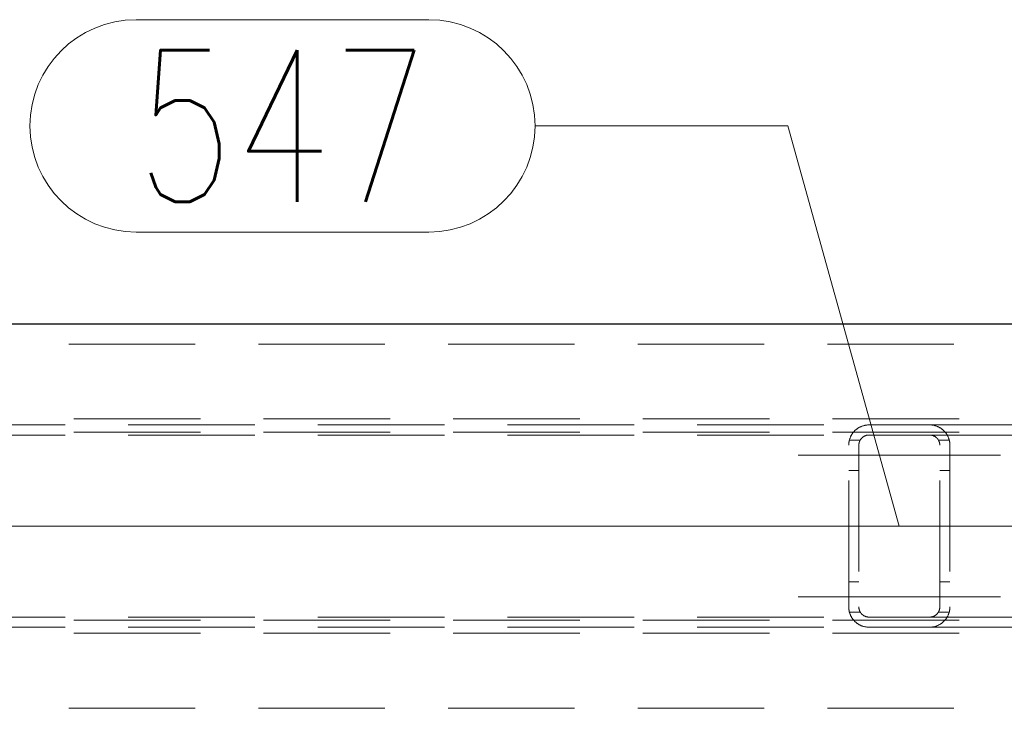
# Model space of a CAD drawing. Header units: millimetres. Extents: x -853 to -247, y 10927 to 11422.
# Tile 18 of 59: x -671 to -652, y 10969 to 10983. Entities that reach past the tile are written whole.
import ezdxf

# ---------------------------------------------------------------- set-up
doc = ezdxf.new("R2010")
doc.units = ezdxf.units.MM
doc.header["$LTSCALE"] = 10
doc.linetypes.add('HIDDEN', pattern=[0.375, 0.25, -0.125])
doc.linetypes.add('MITTE', pattern=[2, 1.25, -0.25, 0.25, -0.25])
for name, color, linetype, lineweight in [('PS_Hidden', 2, 'HIDDEN', 9), ('PS_Mid', 5, 'MITTE', 15), ('PS_Pos', 1, 'Continuous', 15), ('PS_Shape', 161, 'Continuous', 30), ('PS_SOLID', 7, 'Continuous', 30)]:
    doc.layers.add(name, color=color, linetype=linetype, lineweight=lineweight)
doc.styles.add('simplex', font='simplex.shx', dxfattribs={"width": 0.75})

# ---------------------------------------------------------------- blocks, each defined once
blk = doc.blocks.new('*X234')
at = {"layer": 'PS_Hidden', "color": 2, "linetype": 'HIDDEN'}
for p, q in [((-779.036, 10976.303), (-606.305, 10976.303)), ((-771.436, 10974.823), (-634.272, 10974.823)), ((-672.862, 10974.703), (-654.467, 10974.703)), ((-654.684, 10974.639), (-654.676, 10974.644)), ((-654.676, 10974.644), (-654.667, 10974.649)), ((-654.667, 10974.649), (-654.658, 10974.654)), ((-654.658, 10974.654), (-654.649, 10974.659)), ((-654.649, 10974.659), (-654.639, 10974.664)), ((-654.639, 10974.664), (-654.63, 10974.668)), ((-654.63, 10974.668), (-654.62, 10974.673)), ((-654.62, 10974.673), (-654.609, 10974.677)), ((-654.609, 10974.677), (-654.599, 10974.681)), ((-654.599, 10974.681), (-654.588, 10974.684)), ((-654.588, 10974.684), (-654.577, 10974.688)), ((-654.577, 10974.688), (-654.565, 10974.691)), ((-654.565, 10974.691), (-654.552, 10974.694)), ((-654.552, 10974.694), (-654.539, 10974.697)), ((-654.539, 10974.697), (-654.525, 10974.699)), ((-654.525, 10974.699), (-654.511, 10974.701)), ((-654.511, 10974.701), (-654.496, 10974.702)), ((-654.496, 10974.702), (-654.482, 10974.703)), ((-654.482, 10974.703), (-654.467, 10974.703)), ((-654.467, 10974.703), (-653.267, 10974.703)), ((-654.467, 10974.703), (-654.467, 10974.703)), ((-653.267, 10974.703), (-653.252, 10974.703)), ((-653.267, 10974.703), (-634.272, 10974.703)), ((-653.252, 10974.703), (-653.237, 10974.702)), ((-653.237, 10974.702), (-653.223, 10974.701)), ((-653.223, 10974.701), (-653.208, 10974.699)), ((-653.208, 10974.699), (-653.194, 10974.696)), ((-653.194, 10974.696), (-653.181, 10974.694)), ((-653.181, 10974.694), (-653.168, 10974.691)), ((-653.168, 10974.691), (-653.157, 10974.688)), ((-653.157, 10974.688), (-653.145, 10974.684)), ((-653.145, 10974.684), (-653.134, 10974.68)), ((-653.134, 10974.68), (-653.124, 10974.676)), ((-653.124, 10974.676), (-653.113, 10974.672)), ((-653.113, 10974.672), (-653.103, 10974.668)), ((-653.103, 10974.668), (-653.093, 10974.663)), ((-653.093, 10974.663), (-653.084, 10974.658)), ((-653.084, 10974.658), (-653.074, 10974.653)), ((-653.074, 10974.653), (-653.065, 10974.648)), ((-653.065, 10974.648), (-653.056, 10974.643)), ((-653.056, 10974.643), (-653.048, 10974.638)), ((-771.436, 10974.563), (-634.272, 10974.563)), ((-672.862, 10974.503), (-654.467, 10974.503)), ((-654.842, 10974.443), (-654.838, 10974.451)), ((-654.838, 10974.451), (-654.835, 10974.46)), ((-654.835, 10974.46), (-654.831, 10974.469)), ((-654.831, 10974.469), (-654.827, 10974.477)), ((-654.827, 10974.477), (-654.823, 10974.485)), ((-654.823, 10974.485), (-654.819, 10974.493)), ((-654.819, 10974.493), (-654.814, 10974.501)), ((-654.814, 10974.501), (-654.81, 10974.509)), ((-654.81, 10974.509), (-654.805, 10974.517)), ((-654.805, 10974.517), (-654.8, 10974.525)), ((-654.8, 10974.525), (-654.795, 10974.532)), ((-654.795, 10974.532), (-654.79, 10974.539)), ((-654.79, 10974.539), (-654.784, 10974.546)), ((-654.784, 10974.546), (-654.779, 10974.553)), ((-654.779, 10974.553), (-654.773, 10974.56)), ((-654.773, 10974.56), (-654.768, 10974.567)), ((-654.768, 10974.567), (-654.762, 10974.573)), ((-654.762, 10974.573), (-654.756, 10974.58)), ((-654.756, 10974.58), (-654.75, 10974.586)), ((-654.75, 10974.586), (-654.744, 10974.592)), ((-654.744, 10974.592), (-654.737, 10974.598)), ((-654.737, 10974.598), (-654.73, 10974.604)), ((-654.73, 10974.604), (-654.723, 10974.61)), ((-654.723, 10974.61), (-654.716, 10974.616)), ((-654.716, 10974.616), (-654.709, 10974.622)), ((-654.709, 10974.622), (-654.701, 10974.627)), ((-654.701, 10974.627), (-654.693, 10974.633)), ((-654.693, 10974.633), (-654.684, 10974.639)), ((-654.605, 10974.448), (-654.608, 10974.444)), ((-654.602, 10974.451), (-654.605, 10974.448)), ((-654.598, 10974.454), (-654.602, 10974.451)), ((-654.594, 10974.457), (-654.598, 10974.454)), ((-654.59, 10974.461), (-654.594, 10974.457)), ((-654.586, 10974.464), (-654.59, 10974.461)), ((-654.581, 10974.467), (-654.586, 10974.464)), ((-654.577, 10974.47), (-654.581, 10974.467)), ((-654.572, 10974.473), (-654.577, 10974.47)), ((-654.568, 10974.476), (-654.572, 10974.473)), ((-654.563, 10974.478), (-654.568, 10974.476)), ((-654.558, 10974.481), (-654.563, 10974.478)), ((-654.553, 10974.484), (-654.558, 10974.481)), ((-654.548, 10974.486), (-654.553, 10974.484)), ((-654.542, 10974.488), (-654.548, 10974.486)), ((-654.537, 10974.49), (-654.542, 10974.488)), ((-654.532, 10974.492), (-654.537, 10974.49)), ((-654.526, 10974.494), (-654.532, 10974.492)), ((-654.52, 10974.496), (-654.526, 10974.494)), ((-654.514, 10974.498), (-654.52, 10974.496)), ((-654.507, 10974.499), (-654.514, 10974.498)), ((-654.5, 10974.5), (-654.507, 10974.499)), ((-654.494, 10974.501), (-654.5, 10974.5)), ((-654.487, 10974.502), (-654.494, 10974.501)), ((-654.48, 10974.503), (-654.487, 10974.502)), ((-654.474, 10974.503), (-654.48, 10974.503)), ((-654.467, 10974.503), (-654.474, 10974.503)), ((-653.267, 10974.503), (-654.467, 10974.503)), ((-653.26, 10974.503), (-653.267, 10974.503)), ((-653.267, 10974.503), (-634.272, 10974.503)), ((-653.254, 10974.503), (-653.26, 10974.503)), ((-653.247, 10974.502), (-653.254, 10974.503)), ((-653.241, 10974.501), (-653.247, 10974.502)), ((-653.235, 10974.5), (-653.241, 10974.501)), ((-653.228, 10974.499), (-653.235, 10974.5)), ((-653.222, 10974.498), (-653.228, 10974.499)), ((-653.216, 10974.496), (-653.222, 10974.498)), ((-653.21, 10974.495), (-653.216, 10974.496)), ((-653.204, 10974.493), (-653.21, 10974.495)), ((-653.199, 10974.491), (-653.204, 10974.493)), ((-653.193, 10974.489), (-653.199, 10974.491)), ((-653.188, 10974.487), (-653.193, 10974.489)), ((-653.182, 10974.484), (-653.188, 10974.487)), ((-653.177, 10974.482), (-653.182, 10974.484)), ((-653.172, 10974.479), (-653.177, 10974.482)), ((-653.167, 10974.476), (-653.172, 10974.479)), ((-653.163, 10974.474), (-653.167, 10974.476)), ((-653.158, 10974.471), (-653.163, 10974.474)), ((-653.154, 10974.468), (-653.158, 10974.471)), ((-653.149, 10974.465), (-653.154, 10974.468)), ((-653.145, 10974.462), (-653.149, 10974.465)), ((-653.142, 10974.459), (-653.145, 10974.462)), ((-653.138, 10974.456), (-653.142, 10974.459)), ((-653.134, 10974.453), (-653.138, 10974.456)), ((-653.131, 10974.449), (-653.134, 10974.453)), ((-653.127, 10974.446), (-653.131, 10974.449)), ((-653.124, 10974.443), (-653.127, 10974.446)), ((-653.048, 10974.638), (-653.04, 10974.632)), ((-653.04, 10974.632), (-653.032, 10974.627)), ((-653.032, 10974.627), (-653.025, 10974.622)), ((-653.025, 10974.622), (-653.018, 10974.616)), ((-653.018, 10974.616), (-653.011, 10974.61)), ((-653.011, 10974.61), (-653.004, 10974.605)), ((-653.004, 10974.605), (-652.998, 10974.599)), ((-652.998, 10974.599), (-652.991, 10974.593)), ((-652.991, 10974.593), (-652.985, 10974.586)), ((-652.985, 10974.586), (-652.978, 10974.58)), ((-652.978, 10974.58), (-652.972, 10974.573)), ((-652.972, 10974.573), (-652.966, 10974.567)), ((-652.966, 10974.567), (-652.96, 10974.56)), ((-652.96, 10974.56), (-652.955, 10974.553)), ((-652.955, 10974.553), (-652.949, 10974.546)), ((-652.949, 10974.546), (-652.944, 10974.539)), ((-652.944, 10974.539), (-652.938, 10974.531)), ((-652.938, 10974.531), (-652.933, 10974.524)), ((-652.933, 10974.524), (-652.928, 10974.516)), ((-652.928, 10974.516), (-652.924, 10974.508)), ((-652.924, 10974.508), (-652.919, 10974.5)), ((-652.919, 10974.5), (-652.915, 10974.492)), ((-652.915, 10974.492), (-652.91, 10974.484)), ((-652.91, 10974.484), (-652.906, 10974.476)), ((-652.906, 10974.476), (-652.902, 10974.468)), ((-652.902, 10974.468), (-652.899, 10974.459)), ((-652.899, 10974.459), (-652.895, 10974.451)), ((-652.895, 10974.451), (-652.892, 10974.442)), ((-654.867, 10974.313), (-654.866, 10974.322)), ((-654.867, 10974.303), (-654.867, 10974.313)), ((-654.867, 10971.103), (-654.867, 10974.303)), ((-654.866, 10974.332), (-654.865, 10974.341)), ((-654.866, 10974.322), (-654.866, 10974.332)), ((-654.865, 10974.341), (-654.864, 10974.351)), ((-654.864, 10974.351), (-654.863, 10974.36)), ((-654.863, 10974.36), (-654.861, 10974.37)), ((-654.861, 10974.37), (-654.86, 10974.379)), ((-654.86, 10974.379), (-654.858, 10974.388)), ((-654.858, 10974.388), (-654.856, 10974.398)), ((-654.856, 10974.398), (-654.853, 10974.407)), ((-654.854, 10974.403), (-654.64, 10974.403)), ((-654.853, 10974.407), (-654.851, 10974.416)), ((-654.851, 10974.416), (-654.848, 10974.425)), ((-654.848, 10974.425), (-654.845, 10974.434)), ((-654.845, 10974.434), (-654.842, 10974.443)), ((-654.666, 10974.316), (-654.667, 10974.312)), ((-654.667, 10974.312), (-654.667, 10974.307)), ((-654.667, 10974.307), (-654.667, 10974.303)), ((-654.667, 10974.303), (-654.667, 10971.103)), ((-654.665, 10974.329), (-654.666, 10974.325)), ((-654.666, 10974.325), (-654.666, 10974.32)), ((-654.666, 10974.32), (-654.666, 10974.316)), ((-654.664, 10974.338), (-654.665, 10974.333)), ((-654.665, 10974.333), (-654.665, 10974.329)), ((-654.663, 10974.342), (-654.664, 10974.338)), ((-654.662, 10974.346), (-654.663, 10974.342)), ((-654.661, 10974.351), (-654.662, 10974.346)), ((-654.66, 10974.355), (-654.661, 10974.351)), ((-654.659, 10974.359), (-654.66, 10974.355)), ((-654.657, 10974.364), (-654.659, 10974.359)), ((-654.656, 10974.368), (-654.657, 10974.364)), ((-654.655, 10974.372), (-654.656, 10974.368)), ((-654.653, 10974.376), (-654.655, 10974.372)), ((-654.651, 10974.381), (-654.653, 10974.376)), ((-654.649, 10974.385), (-654.651, 10974.381)), ((-654.648, 10974.389), (-654.649, 10974.385)), ((-654.646, 10974.393), (-654.648, 10974.389)), ((-654.643, 10974.397), (-654.646, 10974.393)), ((-654.641, 10974.401), (-654.643, 10974.397)), ((-654.639, 10974.405), (-654.641, 10974.401)), ((-654.637, 10974.409), (-654.639, 10974.405)), ((-654.634, 10974.413), (-654.637, 10974.409)), ((-654.632, 10974.416), (-654.634, 10974.413)), ((-654.629, 10974.42), (-654.632, 10974.416)), ((-654.626, 10974.424), (-654.629, 10974.42)), ((-654.624, 10974.427), (-654.626, 10974.424)), ((-654.621, 10974.431), (-654.624, 10974.427)), ((-654.618, 10974.434), (-654.621, 10974.431)), ((-654.615, 10974.438), (-654.618, 10974.434)), ((-654.612, 10974.441), (-654.615, 10974.438)), ((-654.608, 10974.444), (-654.612, 10974.441)), ((-653.121, 10974.439), (-653.124, 10974.443)), ((-653.117, 10974.436), (-653.121, 10974.439)), ((-653.114, 10974.432), (-653.117, 10974.436)), ((-653.111, 10974.429), (-653.114, 10974.432)), ((-653.108, 10974.425), (-653.111, 10974.429)), ((-653.106, 10974.421), (-653.108, 10974.425)), ((-653.103, 10974.417), (-653.106, 10974.421)), ((-653.1, 10974.414), (-653.103, 10974.417)), ((-653.098, 10974.41), (-653.1, 10974.414)), ((-653.095, 10974.406), (-653.098, 10974.41)), ((-653.093, 10974.402), (-653.095, 10974.406)), ((-653.094, 10974.403), (-652.88, 10974.403)), ((-653.091, 10974.398), (-653.093, 10974.402)), ((-653.089, 10974.394), (-653.091, 10974.398)), ((-653.087, 10974.39), (-653.089, 10974.394)), ((-653.085, 10974.385), (-653.087, 10974.39)), ((-653.083, 10974.381), (-653.085, 10974.385)), ((-653.081, 10974.377), (-653.083, 10974.381)), ((-653.08, 10974.373), (-653.081, 10974.377)), ((-653.078, 10974.369), (-653.08, 10974.373)), ((-653.077, 10974.364), (-653.078, 10974.369)), ((-653.075, 10974.36), (-653.077, 10974.364)), ((-653.074, 10974.356), (-653.075, 10974.36)), ((-653.073, 10974.351), (-653.074, 10974.356)), ((-653.072, 10974.347), (-653.073, 10974.351)), ((-653.071, 10974.342), (-653.072, 10974.347)), ((-653.07, 10974.338), (-653.071, 10974.342)), ((-653.069, 10974.334), (-653.07, 10974.338)), ((-653.069, 10974.329), (-653.069, 10974.334)), ((-653.068, 10974.325), (-653.069, 10974.329)), ((-653.068, 10974.32), (-653.068, 10974.325)), ((-653.067, 10974.316), (-653.068, 10974.32)), ((-653.067, 10974.312), (-653.067, 10974.316)), ((-653.067, 10974.307), (-653.067, 10974.312)), ((-653.067, 10974.303), (-653.067, 10974.307)), ((-653.067, 10971.103), (-653.067, 10974.303)), ((-652.892, 10974.442), (-652.889, 10974.433)), ((-652.889, 10974.433), (-652.886, 10974.424)), ((-652.886, 10974.424), (-652.883, 10974.415)), ((-652.883, 10974.415), (-652.881, 10974.406)), ((-652.881, 10974.406), (-652.878, 10974.397)), ((-652.878, 10974.397), (-652.876, 10974.388)), ((-652.876, 10974.388), (-652.874, 10974.379)), ((-652.874, 10974.379), (-652.873, 10974.369)), ((-652.873, 10974.369), (-652.871, 10974.36)), ((-652.871, 10974.36), (-652.87, 10974.35)), ((-652.87, 10974.35), (-652.869, 10974.341)), ((-652.869, 10974.341), (-652.868, 10974.332)), ((-652.868, 10974.332), (-652.867, 10974.322)), ((-652.867, 10974.322), (-652.867, 10974.313)), ((-652.867, 10974.313), (-652.867, 10974.303)), ((-652.867, 10974.303), (-652.867, 10971.103)), ((-654.867, 10973.803), (-654.667, 10973.803)), ((-653.067, 10973.803), (-652.867, 10973.803)), ((-654.867, 10971.603), (-654.667, 10971.603)), ((-653.067, 10971.603), (-652.867, 10971.603)), ((-654.867, 10971.093), (-654.867, 10971.103)), ((-654.866, 10971.084), (-654.867, 10971.093)), ((-654.866, 10971.074), (-654.866, 10971.084)), ((-654.865, 10971.065), (-654.866, 10971.074)), ((-654.864, 10971.055), (-654.865, 10971.065)), ((-654.863, 10971.046), (-654.864, 10971.055)), ((-654.861, 10971.037), (-654.863, 10971.046)), ((-654.86, 10971.027), (-654.861, 10971.037)), ((-654.858, 10971.018), (-654.86, 10971.027)), ((-654.856, 10971.009), (-654.858, 10971.018)), ((-654.853, 10970.999), (-654.856, 10971.009)), ((-654.854, 10971.003), (-654.64, 10971.003)), ((-654.851, 10970.99), (-654.853, 10970.999)), ((-654.848, 10970.981), (-654.851, 10970.99)), ((-654.845, 10970.972), (-654.848, 10970.981)), ((-654.842, 10970.963), (-654.845, 10970.972)), ((-654.838, 10970.955), (-654.842, 10970.963)), ((-654.835, 10970.946), (-654.838, 10970.955)), ((-654.831, 10970.937), (-654.835, 10970.946)), ((-654.667, 10971.103), (-654.667, 10971.099)), ((-654.667, 10971.099), (-654.667, 10971.094)), ((-654.667, 10971.094), (-654.666, 10971.09)), ((-654.666, 10971.09), (-654.666, 10971.086)), ((-654.666, 10971.086), (-654.666, 10971.081)), ((-654.666, 10971.081), (-654.665, 10971.077)), ((-654.665, 10971.077), (-654.665, 10971.073)), ((-654.665, 10971.073), (-654.664, 10971.068)), ((-654.664, 10971.068), (-654.663, 10971.064)), ((-654.663, 10971.064), (-654.662, 10971.06)), ((-654.662, 10971.06), (-654.661, 10971.055)), ((-654.661, 10971.055), (-654.66, 10971.051)), ((-654.66, 10971.051), (-654.659, 10971.047)), ((-654.659, 10971.047), (-654.657, 10971.042)), ((-654.657, 10971.042), (-654.656, 10971.038)), ((-654.656, 10971.038), (-654.655, 10971.034)), ((-654.655, 10971.034), (-654.653, 10971.03)), ((-654.653, 10971.03), (-654.651, 10971.025)), ((-654.651, 10971.025), (-654.649, 10971.021)), ((-654.649, 10971.021), (-654.648, 10971.017)), ((-654.648, 10971.017), (-654.646, 10971.013)), ((-654.646, 10971.013), (-654.643, 10971.009)), ((-654.643, 10971.009), (-654.641, 10971.005)), ((-654.641, 10971.005), (-654.639, 10971.001)), ((-654.639, 10971.001), (-654.637, 10970.997)), ((-654.637, 10970.997), (-654.634, 10970.993)), ((-654.634, 10970.993), (-654.632, 10970.99)), ((-654.632, 10970.99), (-654.629, 10970.986)), ((-654.629, 10970.986), (-654.626, 10970.982)), ((-654.626, 10970.982), (-654.624, 10970.979)), ((-654.624, 10970.979), (-654.621, 10970.975)), ((-654.621, 10970.975), (-654.618, 10970.972)), ((-654.618, 10970.972), (-654.615, 10970.968)), ((-654.615, 10970.968), (-654.612, 10970.965)), ((-654.612, 10970.965), (-654.608, 10970.962)), ((-654.608, 10970.962), (-654.605, 10970.958)), ((-654.605, 10970.958), (-654.602, 10970.955)), ((-654.602, 10970.955), (-654.598, 10970.952)), ((-654.598, 10970.952), (-654.594, 10970.949)), ((-654.594, 10970.949), (-654.59, 10970.946)), ((-654.59, 10970.946), (-654.586, 10970.942)), ((-654.586, 10970.942), (-654.581, 10970.939)), ((-653.149, 10970.941), (-653.145, 10970.944)), ((-653.145, 10970.944), (-653.142, 10970.947)), ((-653.142, 10970.947), (-653.138, 10970.95)), ((-653.138, 10970.95), (-653.134, 10970.953)), ((-653.134, 10970.953), (-653.131, 10970.957)), ((-653.131, 10970.957), (-653.127, 10970.96)), ((-653.127, 10970.96), (-653.124, 10970.963)), ((-653.124, 10970.963), (-653.121, 10970.967)), ((-653.121, 10970.967), (-653.117, 10970.97)), ((-653.117, 10970.97), (-653.114, 10970.974)), ((-653.114, 10970.974), (-653.111, 10970.977)), ((-653.111, 10970.977), (-653.108, 10970.981)), ((-653.108, 10970.981), (-653.106, 10970.985)), ((-653.106, 10970.985), (-653.103, 10970.989)), ((-653.103, 10970.989), (-653.1, 10970.992)), ((-653.1, 10970.992), (-653.098, 10970.996)), ((-653.098, 10970.996), (-653.095, 10971)), ((-653.095, 10971), (-653.093, 10971.004)), ((-653.094, 10971.003), (-652.88, 10971.003)), ((-653.093, 10971.004), (-653.091, 10971.008)), ((-653.091, 10971.008), (-653.089, 10971.012)), ((-653.089, 10971.012), (-653.087, 10971.016)), ((-653.087, 10971.016), (-653.085, 10971.021)), ((-653.085, 10971.021), (-653.083, 10971.025)), ((-653.083, 10971.025), (-653.081, 10971.029)), ((-653.081, 10971.029), (-653.08, 10971.033)), ((-653.08, 10971.033), (-653.078, 10971.038)), ((-653.078, 10971.038), (-653.077, 10971.042)), ((-653.077, 10971.042), (-653.075, 10971.046)), ((-653.075, 10971.046), (-653.074, 10971.05)), ((-653.074, 10971.05), (-653.073, 10971.055)), ((-653.073, 10971.055), (-653.072, 10971.059)), ((-653.072, 10971.059), (-653.071, 10971.064)), ((-653.071, 10971.064), (-653.07, 10971.068)), ((-653.07, 10971.068), (-653.069, 10971.072)), ((-653.069, 10971.077), (-653.068, 10971.081)), ((-653.069, 10971.072), (-653.069, 10971.077)), ((-653.068, 10971.086), (-653.067, 10971.09)), ((-653.068, 10971.081), (-653.068, 10971.086)), ((-653.067, 10971.099), (-653.067, 10971.103)), ((-653.067, 10971.094), (-653.067, 10971.099)), ((-653.067, 10971.09), (-653.067, 10971.094)), ((-652.899, 10970.947), (-652.902, 10970.938)), ((-652.895, 10970.956), (-652.899, 10970.947)), ((-652.892, 10970.964), (-652.895, 10970.956)), ((-652.889, 10970.973), (-652.892, 10970.964)), ((-652.886, 10970.982), (-652.889, 10970.973)), ((-652.883, 10970.991), (-652.886, 10970.982)), ((-652.881, 10971), (-652.883, 10970.991)), ((-652.878, 10971.009), (-652.881, 10971)), ((-652.876, 10971.018), (-652.878, 10971.009)), ((-652.874, 10971.028), (-652.876, 10971.018)), ((-652.873, 10971.037), (-652.874, 10971.028)), ((-652.871, 10971.046), (-652.873, 10971.037)), ((-652.87, 10971.056), (-652.871, 10971.046)), ((-652.869, 10971.065), (-652.87, 10971.056)), ((-652.868, 10971.074), (-652.869, 10971.065)), ((-652.867, 10971.084), (-652.868, 10971.074)), ((-652.867, 10971.103), (-652.867, 10971.093)), ((-652.867, 10971.093), (-652.867, 10971.084)), ((-771.436, 10970.843), (-634.272, 10970.843)), ((-672.862, 10970.903), (-654.467, 10970.903)), ((-654.827, 10970.929), (-654.831, 10970.937)), ((-654.823, 10970.921), (-654.827, 10970.929)), ((-654.819, 10970.913), (-654.823, 10970.921)), ((-654.814, 10970.905), (-654.819, 10970.913)), ((-654.81, 10970.897), (-654.814, 10970.905)), ((-654.805, 10970.889), (-654.81, 10970.897)), ((-654.8, 10970.882), (-654.805, 10970.889)), ((-654.795, 10970.874), (-654.8, 10970.882)), ((-654.79, 10970.867), (-654.795, 10970.874)), ((-654.784, 10970.86), (-654.79, 10970.867)), ((-654.779, 10970.853), (-654.784, 10970.86)), ((-654.773, 10970.846), (-654.779, 10970.853)), ((-654.768, 10970.839), (-654.773, 10970.846)), ((-654.762, 10970.833), (-654.768, 10970.839)), ((-654.756, 10970.826), (-654.762, 10970.833)), ((-654.75, 10970.82), (-654.756, 10970.826)), ((-654.744, 10970.814), (-654.75, 10970.82)), ((-654.737, 10970.808), (-654.744, 10970.814)), ((-654.73, 10970.802), (-654.737, 10970.808)), ((-654.723, 10970.796), (-654.73, 10970.802)), ((-654.716, 10970.79), (-654.723, 10970.796)), ((-654.709, 10970.784), (-654.716, 10970.79)), ((-654.701, 10970.779), (-654.709, 10970.784)), ((-654.693, 10970.773), (-654.701, 10970.779)), ((-654.684, 10970.768), (-654.693, 10970.773)), ((-654.676, 10970.762), (-654.684, 10970.768)), ((-654.667, 10970.757), (-654.676, 10970.762)), ((-654.658, 10970.752), (-654.667, 10970.757)), ((-654.649, 10970.747), (-654.658, 10970.752)), ((-654.581, 10970.939), (-654.577, 10970.936)), ((-654.577, 10970.936), (-654.572, 10970.933)), ((-654.572, 10970.933), (-654.568, 10970.93)), ((-654.568, 10970.93), (-654.563, 10970.928)), ((-654.563, 10970.928), (-654.558, 10970.925)), ((-654.558, 10970.925), (-654.553, 10970.922)), ((-654.553, 10970.922), (-654.548, 10970.92)), ((-654.548, 10970.92), (-654.542, 10970.918)), ((-654.542, 10970.918), (-654.537, 10970.916)), ((-654.537, 10970.916), (-654.532, 10970.914)), ((-654.532, 10970.914), (-654.526, 10970.912)), ((-654.526, 10970.912), (-654.52, 10970.91)), ((-654.52, 10970.91), (-654.514, 10970.909)), ((-654.514, 10970.909), (-654.507, 10970.907)), ((-654.507, 10970.907), (-654.5, 10970.906)), ((-654.5, 10970.906), (-654.494, 10970.905)), ((-654.494, 10970.905), (-654.487, 10970.904)), ((-654.487, 10970.904), (-654.48, 10970.903)), ((-654.48, 10970.903), (-654.474, 10970.903)), ((-654.474, 10970.903), (-654.467, 10970.903)), ((-654.467, 10970.903), (-653.267, 10970.903)), ((-653.267, 10970.903), (-653.26, 10970.903)), ((-653.267, 10970.903), (-634.272, 10970.903)), ((-653.26, 10970.903), (-653.254, 10970.903)), ((-653.254, 10970.903), (-653.247, 10970.904)), ((-653.247, 10970.904), (-653.241, 10970.905)), ((-653.241, 10970.905), (-653.235, 10970.906)), ((-653.235, 10970.906), (-653.228, 10970.907)), ((-653.228, 10970.907), (-653.222, 10970.908)), ((-653.222, 10970.908), (-653.216, 10970.91)), ((-653.216, 10970.91), (-653.21, 10970.911)), ((-653.21, 10970.911), (-653.204, 10970.913)), ((-653.204, 10970.913), (-653.199, 10970.915)), ((-653.199, 10970.915), (-653.193, 10970.917)), ((-653.193, 10970.917), (-653.188, 10970.919)), ((-653.188, 10970.919), (-653.182, 10970.922)), ((-653.182, 10970.922), (-653.177, 10970.924)), ((-653.177, 10970.924), (-653.172, 10970.927)), ((-653.172, 10970.927), (-653.167, 10970.93)), ((-653.167, 10970.93), (-653.163, 10970.932)), ((-653.163, 10970.932), (-653.158, 10970.935)), ((-653.158, 10970.935), (-653.154, 10970.938)), ((-653.154, 10970.938), (-653.149, 10970.941)), ((-653.084, 10970.748), (-653.093, 10970.743)), ((-653.074, 10970.753), (-653.084, 10970.748)), ((-653.065, 10970.758), (-653.074, 10970.753)), ((-653.056, 10970.763), (-653.065, 10970.758)), ((-653.048, 10970.768), (-653.056, 10970.763)), ((-653.04, 10970.774), (-653.048, 10970.768)), ((-653.032, 10970.779), (-653.04, 10970.774)), ((-653.025, 10970.785), (-653.032, 10970.779)), ((-653.018, 10970.79), (-653.025, 10970.785)), ((-653.011, 10970.796), (-653.018, 10970.79)), ((-653.004, 10970.801), (-653.011, 10970.796)), ((-652.998, 10970.807), (-653.004, 10970.801)), ((-652.991, 10970.813), (-652.998, 10970.807)), ((-652.985, 10970.82), (-652.991, 10970.813)), ((-652.978, 10970.826), (-652.985, 10970.82)), ((-652.972, 10970.833), (-652.978, 10970.826)), ((-652.966, 10970.839), (-652.972, 10970.833)), ((-652.96, 10970.846), (-652.966, 10970.839)), ((-652.955, 10970.853), (-652.96, 10970.846)), ((-652.949, 10970.86), (-652.955, 10970.853)), ((-652.944, 10970.867), (-652.949, 10970.86)), ((-652.938, 10970.875), (-652.944, 10970.867)), ((-652.933, 10970.882), (-652.938, 10970.875)), ((-652.928, 10970.89), (-652.933, 10970.882)), ((-652.924, 10970.898), (-652.928, 10970.89)), ((-652.919, 10970.906), (-652.924, 10970.898)), ((-652.915, 10970.914), (-652.919, 10970.906)), ((-652.91, 10970.922), (-652.915, 10970.914)), ((-652.906, 10970.93), (-652.91, 10970.922)), ((-652.902, 10970.938), (-652.906, 10970.93)), ((-771.436, 10970.583), (-634.272, 10970.583)), ((-672.862, 10970.703), (-654.467, 10970.703)), ((-654.639, 10970.742), (-654.649, 10970.747)), ((-654.63, 10970.738), (-654.639, 10970.742)), ((-654.62, 10970.733), (-654.63, 10970.738)), ((-654.609, 10970.729), (-654.62, 10970.733)), ((-654.599, 10970.725), (-654.609, 10970.729)), ((-654.588, 10970.722), (-654.599, 10970.725)), ((-654.577, 10970.718), (-654.588, 10970.722)), ((-654.565, 10970.715), (-654.577, 10970.718)), ((-654.552, 10970.712), (-654.565, 10970.715)), ((-654.539, 10970.71), (-654.552, 10970.712)), ((-654.525, 10970.707), (-654.539, 10970.71)), ((-654.511, 10970.705), (-654.525, 10970.707)), ((-654.496, 10970.704), (-654.511, 10970.705)), ((-654.482, 10970.703), (-654.496, 10970.704)), ((-654.467, 10970.703), (-654.482, 10970.703)), ((-653.267, 10970.703), (-654.467, 10970.703)), ((-653.252, 10970.703), (-653.267, 10970.703)), ((-653.267, 10970.703), (-634.272, 10970.703)), ((-653.237, 10970.704), (-653.252, 10970.703)), ((-653.223, 10970.706), (-653.237, 10970.704)), ((-653.208, 10970.707), (-653.223, 10970.706)), ((-653.194, 10970.71), (-653.208, 10970.707)), ((-653.181, 10970.712), (-653.194, 10970.71)), ((-653.168, 10970.715), (-653.181, 10970.712)), ((-653.157, 10970.719), (-653.168, 10970.715)), ((-653.145, 10970.722), (-653.157, 10970.719)), ((-653.134, 10970.726), (-653.145, 10970.722)), ((-653.124, 10970.73), (-653.134, 10970.726)), ((-653.113, 10970.734), (-653.124, 10970.73)), ((-653.103, 10970.738), (-653.113, 10970.734)), ((-653.093, 10970.743), (-653.103, 10970.738)), ((-779.036, 10969.103), (-606.305, 10969.103))]:
    blk.add_line(p, q, dxfattribs=at)
at = {"layer": 'PS_Mid', "color": 5, "linetype": 'MITTE'}
for p, q in [((-653.667, 10974.103), (-655.867, 10974.103)), ((-653.667, 10974.103), (-655.867, 10974.103)), ((-651.867, 10974.103), (-654.067, 10974.103)), ((-651.867, 10974.103), (-654.067, 10974.103)), ((-784.703, 10972.703), (-601.569, 10972.703)), ((-776.436, 10972.703), (-629.272, 10972.703)), ((-776.436, 10972.703), (-629.272, 10972.703)), ((-653.867, 10972.703), (-653.867, 10972.703)), ((-653.667, 10971.303), (-655.867, 10971.303)), ((-653.667, 10971.303), (-655.867, 10971.303)), ((-651.867, 10971.303), (-654.067, 10971.303)), ((-651.867, 10971.303), (-654.067, 10971.303))]:
    blk.add_line(p, q, dxfattribs=at)
at = {"layer": 'PS_SOLID', "color": 7, "linetype": 'Continuous'}
blk.add_line((-779.436, 10976.703), (-606.277, 10976.703), dxfattribs=at)
blk = doc.blocks.new('*X264')
at = {"color": 1}
for p, q in [((-668.955, 10982.717), (-663.169, 10982.717)), ((-661.069, 10980.617), (-656.069, 10980.617)), ((-653.867, 10972.703), (-656.069, 10980.617)), ((-668.955, 10978.517), (-663.169, 10978.517))]:
    blk.add_line(p, q, dxfattribs=at)
for centre, start, end in [((-668.955, 10980.617), 90, 270), ((-663.169, 10980.617), 270, 90)]:
    blk.add_arc(centre, 2.1, start, end, dxfattribs=at)
at = {"color": 30, "style": 'simplex', "width": 0.75}
blk.add_text('547', height=3, dxfattribs=at).set_placement((-668.955, 10979.117))
blk = doc.blocks.new('*X271')
at = {"color": 1}
for p, q in [((-673.462, 10972.703), (-671.013, 10965.148)), ((-663.913, 10967.248), (-658.127, 10967.248)), ((-671.013, 10965.148), (-666.013, 10965.148)), ((-663.913, 10963.048), (-658.127, 10963.048))]:
    blk.add_line(p, q, dxfattribs=at)
for centre, start, end in [((-663.913, 10965.148), 90, 270), ((-658.127, 10965.148), 270, 90)]:
    blk.add_arc(centre, 2.1, start, end, dxfattribs=at)
at = {"color": 30, "style": 'simplex', "width": 0.75}
blk.add_text('547', height=3, dxfattribs=at).set_placement((-663.913, 10963.648))

msp = doc.modelspace()

# ---------------------------------------------------------------- block references
at = {"layer": 'PS_Pos'}
for name in ['*X264', '*X271']:
    msp.add_blockref(name, (0, 0), dxfattribs=at)
at = {"layer": 'PS_Shape', "color": 31}
msp.add_blockref('*X234', (0, 0), dxfattribs=at)

doc.saveas('drawing.dxf')
